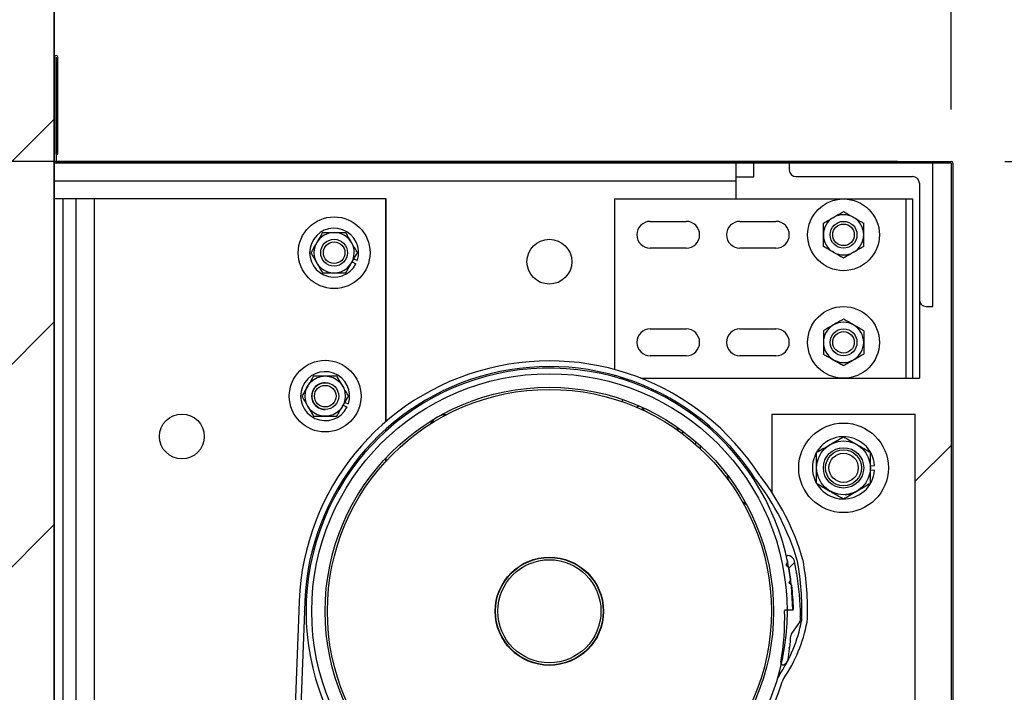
# Model space of a CAD drawing. Header units: inches. Extents: x 170 to 312, y 215 to 248.
# Tile 56 of 256: x 185.875 to 186.733, y 224.423 to 225.009. Entities that reach past the tile are written whole.
import ezdxf

# ---------------------------------------------------------------- set-up
doc = ezdxf.new("R2010")
doc.units = ezdxf.units.IN
doc.header["$LTSCALE"] = 0.25
doc.header["$MEASUREMENT"] = 0
doc.layers.add('ANNOTATIONS', color=1, linetype='Continuous')
doc.layers.add('STANDARD MOTOR RH', color=7, linetype='Continuous')
doc.styles.add('ARIAL', font='arial.ttf', dxfattribs={"height": 0.09375})
doc.dimstyles.new('STANDARD$0', dxfattribs={"dimtxt": 0.09375, "dimasz": 0.09375, "dimexe": 0.03125, "dimexo": 0.046875, "dimgap": 0.09, "dimtad": 0, "dimtih": 1, "dimtoh": 1, "dimdec": 4, "dimzin": 0, "dimdsep": 46, "dimtxsty": 'ARIAL', "dimcen": 0.09, "dimadec": 0, "dimazin": 0, "dimtfac": 1, "dimtdec": 4, "dimtofl": 0, "dimtmove": 0, "dimatfit": 1, "dimfxl": 1, "dimtolj": 1, "dimtzin": 0, "dimarcsym": 0})

# ---------------------------------------------------------------- blocks, each defined once
blk = doc.blocks.new('*D209')
at = {"layer": 'ANNOTATIONS', "color": 0, "lineweight": -2, "transparency": 16777216}
for p, q in [((186.73311, 224.88534), (187.13164, 224.88534)), ((187.10039, 224.79159), (187.10039, 224.63171)), ((187.10039, 224.19489), (187.10039, 224.35476)), ((186.73311, 224.10114), (187.13164, 224.10114))]:
    blk.add_line(p, q, dxfattribs=at)
at = {"layer": 'ANNOTATIONS', "color": 0, "transparency": 16777216}
for points in [[(187.08477, 224.79159), (187.11602, 224.79159), (187.10039, 224.88534)], [(187.08477, 224.19489), (187.11602, 224.19489), (187.10039, 224.10114)]]:
    blk.add_solid(points, dxfattribs=at)
at = {"layer": 'defpoints', "color": 0, "transparency": 16777216}
for p in [(186.68624, 224.88534), (186.68624, 224.10114), (187.10039, 224.10114)]:
    blk.add_point(p, dxfattribs=at)
at = {"layer": 'ANNOTATIONS', "color": 0, "transparency": 16777216, "insert": (187.10039, 224.49324), "char_height": 0.09375, "attachment_point": 5, "style": 'ARIAL'}
blk.add_mtext('\\A1;16 1/2"', dxfattribs=at)
blk = doc.blocks.new('*D214')
at = {"layer": 'ANNOTATIONS', "color": 0, "lineweight": -2, "transparency": 16777216}
for p, q in [((184.80397, 225.07136), (184.80397, 225.16511)), ((184.80397, 225.16511), (184.89772, 225.16511)), ((185.85971, 224.97761), (184.77272, 224.97761)), ((186.63936, 224.88534), (184.77272, 224.88534)), ((184.80397, 224.79159), (184.80397, 224.69784))]:
    blk.add_line(p, q, dxfattribs=at)
at = {"layer": 'ANNOTATIONS', "color": 0, "transparency": 16777216}
for points in [[(184.78835, 225.07136), (184.8196, 225.07136), (184.80397, 224.97761)], [(184.78835, 224.79159), (184.8196, 224.79159), (184.80397, 224.88534)]]:
    blk.add_solid(points, dxfattribs=at)
at = {"layer": 'defpoints', "color": 0, "transparency": 16777216}
for p in [(185.90659, 224.97761), (184.80397, 224.88534), (186.68624, 224.88534)]:
    blk.add_point(p, dxfattribs=at)
at = {"layer": 'ANNOTATIONS', "color": 0, "transparency": 16777216, "insert": (185.14641, 225.16511), "char_height": 0.09375, "attachment_point": 5, "style": 'ARIAL'}
blk.add_mtext('\\A1;1 1/2"', dxfattribs=at)
blk = doc.blocks.new('*D195')
at = {"layer": 'ANNOTATIONS', "color": 0, "lineweight": -2, "transparency": 16777216}
for p, q in [((185.90351, 225.02291), (185.90351, 225.58681)), ((186.68624, 224.93074), (186.68624, 225.58681)), ((185.99726, 225.55556), (186.00736, 225.55556)), ((186.59249, 225.55556), (186.57758, 225.55556))]:
    blk.add_line(p, q, dxfattribs=at)
at = {"layer": 'ANNOTATIONS', "color": 0, "transparency": 16777216}
for points in [[(185.99726, 225.57118), (185.99726, 225.53993), (185.90351, 225.55556)], [(186.59249, 225.57118), (186.59249, 225.53993), (186.68624, 225.55556)]]:
    blk.add_solid(points, dxfattribs=at)
at = {"layer": 'defpoints', "color": 0, "transparency": 16777216}
for p in [(186.68624, 225.55556), (185.90351, 224.97604), (186.68624, 224.88386)]:
    blk.add_point(p, dxfattribs=at)
at = {"layer": 'ANNOTATIONS', "color": 0, "transparency": 16777216, "insert": (186.29247, 225.55556), "char_height": 0.09375, "attachment_point": 5, "style": 'ARIAL'}
blk.add_mtext('\\A1;17 1/4"', dxfattribs=at)
blk = doc.blocks.new('*D196')
at = {"layer": 'ANNOTATIONS', "color": 0, "lineweight": -2, "transparency": 16777216}
for p, q in [((186.73459, 224.88534), (187.13164, 224.88534)), ((187.10039, 224.79159), (187.10039, 224.63171)), ((187.10039, 224.19489), (187.10039, 224.35476)), ((186.73311, 224.10114), (187.13164, 224.10114))]:
    blk.add_line(p, q, dxfattribs=at)
at = {"layer": 'ANNOTATIONS', "color": 0, "transparency": 16777216}
for points in [[(187.08477, 224.79159), (187.11602, 224.79159), (187.10039, 224.88534)], [(187.08477, 224.19489), (187.11602, 224.19489), (187.10039, 224.10114)]]:
    blk.add_solid(points, dxfattribs=at)
at = {"layer": 'defpoints', "color": 0, "transparency": 16777216}
for p in [(186.68771, 224.88534), (186.68624, 224.10114), (187.10039, 224.10114)]:
    blk.add_point(p, dxfattribs=at)
at = {"layer": 'ANNOTATIONS', "color": 0, "transparency": 16777216, "insert": (187.10039, 224.49324), "char_height": 0.09375, "attachment_point": 5, "style": 'ARIAL'}
blk.add_mtext('\\A1;16 1/2"', dxfattribs=at)
blk = doc.blocks.new('*D198')
at = {"layer": 'ANNOTATIONS', "color": 0, "lineweight": -2, "transparency": 16777216}
for p, q in [((186.73311, 224.88534), (187.56772, 224.88534)), ((187.53647, 224.79159), (187.53647, 224.2887)), ((187.53647, 223.50886), (187.53647, 224.01175)), ((185.95186, 223.41511), (187.56772, 223.41511))]:
    blk.add_line(p, q, dxfattribs=at)
at = {"layer": 'ANNOTATIONS', "color": 0, "transparency": 16777216}
for points in [[(187.52085, 224.79159), (187.5521, 224.79159), (187.53647, 224.88534)], [(187.52085, 223.50886), (187.5521, 223.50886), (187.53647, 223.41511)]]:
    blk.add_solid(points, dxfattribs=at)
at = {"layer": 'defpoints', "color": 0, "transparency": 16777216}
for p in [(186.68624, 224.88534), (187.53647, 224.88534), (185.90499, 223.41511)]:
    blk.add_point(p, dxfattribs=at)
at = {"layer": 'ANNOTATIONS', "color": 0, "transparency": 16777216, "insert": (187.53647, 224.15023), "char_height": 0.09375, "attachment_point": 5, "style": 'ARIAL'}
blk.add_mtext('\\A1;27 1/2"', dxfattribs=at)

msp = doc.modelspace()

# ---------------------------------------------------------------- hatches: boundary and pattern name
at = {"layer": 'STANDARD MOTOR RH'}
h = msp.add_hatch(dxfattribs=at)
h.set_pattern_fill('ANSI31', color=256, style=0)
h.set_pattern_definition([(45, (0.60156, -31.62213), (-0.08838835, 0.08838835), [])])
edge = h.paths.add_edge_path()
edge.add_line((185.38936, 226.02602), (185.38936, 223.41511))
edge.add_line((185.38936, 223.41511), (185.90499, 223.41511))
edge.add_line((185.90499, 226.02602), (185.90499, 223.41511))
edge = h.paths.add_edge_path()
edge.add_line((185.34297, 226.02602), (185.63008, 226.02602))
edge.add_line((185.63008, 226.02602), (185.63008, 225.95732))
edge.add_line((185.63008, 225.95732), (185.66849, 226.09068))
edge.add_line((185.66849, 226.09068), (185.66849, 226.02602))
edge.add_line((185.66849, 226.02602), (185.96368, 226.02602))
h = msp.add_hatch(dxfattribs=at)
h.set_pattern_fill('ANSI38', color=256, style=0)
h.set_pattern_definition([(45, (184.05492, 206.48444), (-0.08838835, 0.08838835), []), (135, (184.05492, 206.48444), (-0.26516504, 0.08838835), [0.3125, -0.1875])])
edge = h.paths.add_edge_path(flags=0)
edge.add_arc((186.32252, 224.48773), 0.21875, -10.27123, 1.55849, ccw=False)
edge.add_arc((186.53969, 224.44838), 0.00195, 169.73019, 290.16651)
edge.add_arc((186.53834, 224.45204), 0.00586, 290.16786, 350.61117)
edge.add_arc((186.32252, 224.48773), 0.22461, 350.61117, 353.06275)
edge.add_line((186.54549, 224.4606), (186.54494, 224.46129))
edge.add_line((186.54494, 224.46129), (186.54563, 224.46184))
edge.add_arc((186.32252, 224.48773), 0.22461, 353.38092, 355.94315)
edge.add_arc((186.55047, 224.47156), 0.00391, 144.58538, 175.94315, ccw=False)
edge.add_line((186.54728, 224.47383), (186.55421, 224.48357))
edge.add_arc((186.55103, 224.48584), 0.00391, 324.58538, 359.52528)
edge.add_arc((186.32252, 224.48773), 0.23242, 359.52528, 360.0672)
edge.add_line((186.55494, 224.488), (186.55432, 224.48863))
edge.add_line((186.55432, 224.48863), (186.55494, 224.48925))
edge.add_arc((186.32252, 224.48773), 0.23242, 0.37559, 9.56785)
edge.add_line((186.55171, 224.52636), (186.55099, 224.52687))
edge.add_line((186.55099, 224.52687), (186.5515, 224.52759))
edge.add_arc((186.32252, 224.48773), 0.23242, 9.87553, 12.26845)
edge.add_arc((186.54391, 224.53587), 0.00586, 12.26845, 91.33603)
edge.add_arc((186.5438, 224.54075), 0.000977, 91.33603, 193.47583)
edge.add_arc((186.32252, 224.48773), 0.22656, 12.34494, 13.47583, ccw=False)
edge.add_arc((186.54324, 224.53603), 0.000625, -33.27759, 12.34494, ccw=False)
edge.add_line((186.54376, 224.53569), (186.54254, 224.53383))
edge.add_arc((186.54306, 224.53349), 0.000625, 146.72241, 236.72182)
edge.add_line((186.54272, 224.53296), (186.54458, 224.53174))
edge.add_arc((186.54423, 224.53122), 0.000625, 11.09851, 56.72182, ccw=False)
edge.add_arc((186.32252, 224.48773), 0.22656, 8.34495, 11.09851, ccw=False)
edge.add_arc((186.54607, 224.52052), 0.000625, -37.27826, 8.34495, ccw=False)
edge.add_line((186.54657, 224.52014), (186.54522, 224.51837))
edge.add_arc((186.54571, 224.51799), 0.000625, 142.72174, 232.72211)
edge.add_line((186.54534, 224.51749), (186.54711, 224.51615))
edge.add_arc((186.54673, 224.51565), 0.000625, 7.09848, 52.72211, ccw=False)
edge.add_arc((186.32252, 224.48773), 0.22656, 1.88019, 7.09848, ccw=False)
edge.add_arc((186.54834, 224.49514), 0.000625, -88.27838, 1.88019, ccw=False)
edge.add_line((186.54836, 224.49452), (186.5418, 224.49432))
edge.add_arc((186.54182, 224.49369), 0.000625, 91.72162, 181.55849)

# ---------------------------------------------------------------- linework, layer by layer
for p, q in [((185.90499, 220.41511), (185.90499, 226.02602)), ((185.90499, 226.02602), (185.90499, 223.41511)), ((185.90646, 224.97601), (185.90646, 224.88534)), ((185.90671, 224.89168), (185.90671, 224.97601)), ((185.90818, 224.89168), (185.90818, 224.97601)), ((185.90671, 224.89168), (185.90818, 224.89168)), ((186.68624, 224.88386), (185.90499, 224.88386)), ((185.90646, 224.88534), (186.68624, 224.88534)), ((186.49874, 224.88386), (186.49874, 224.85261)), ((186.51436, 224.87183), (186.51436, 224.88386)), ((186.54524, 224.88386), (186.54524, 224.878)), ((186.67024, 224.75886), (186.67024, 224.88386)), ((186.68624, 224.88386), (186.68624, 224.10261)), ((186.68771, 224.88386), (186.68771, 224.10261)), ((186.49874, 224.87183), (186.51436, 224.87183)), ((186.5511, 224.87214), (186.65266, 224.87214)), ((186.49874, 224.86824), (185.90499, 224.86824)), ((186.65852, 224.86628), (186.65852, 224.69636)), ((186.19399, 224.85261), (185.90499, 224.85261)), ((185.91243, 224.85261), (185.91243, 223.98124)), ((185.92414, 224.10261), (185.92414, 224.85261)), ((185.93977, 224.85261), (185.93977, 224.10261)), ((186.19367, 224.65843), (186.19367, 224.85261)), ((186.19399, 224.6587), (186.19399, 224.85261)), ((186.3929, 224.85261), (186.3929, 224.70396)), ((186.3929, 224.85261), (186.65266, 224.85261)), ((186.6468, 224.85261), (186.6468, 224.69636)), ((186.65266, 224.85261), (186.65266, 224.69636)), ((186.42415, 224.83308), (186.4554, 224.83308)), ((186.50227, 224.83308), (186.53352, 224.83308)), ((186.4554, 224.80964), (186.42415, 224.80964)), ((186.53352, 224.80964), (186.50227, 224.80964)), ((186.16442, 224.79777), (186.16776, 224.79607)), ((186.16582, 224.8002), (186.16904, 224.79916)), ((186.66438, 224.75886), (186.67024, 224.75886)), ((186.42415, 224.73933), (186.4554, 224.73933)), ((186.50227, 224.73933), (186.53352, 224.73933)), ((186.4554, 224.71589), (186.42415, 224.71589)), ((186.53352, 224.71589), (186.50227, 224.71589)), ((186.3929, 224.69885), (186.3929, 224.69748)), ((186.39677, 224.69636), (186.40127, 224.69636)), ((186.39876, 224.69715), (186.39876, 224.69636)), ((186.41594, 224.69636), (186.65852, 224.69636)), ((186.42392, 224.6862), (186.42716, 224.68617)), ((186.1566, 224.67277), (186.15995, 224.67106)), ((186.15801, 224.6752), (186.16123, 224.67416)), ((186.39893, 224.67615), (186.40065, 224.67762)), ((186.4122, 224.67105), (186.41453, 224.67217)), ((186.41614, 224.66905), (186.41802, 224.67013)), ((186.45786, 224.66844), (186.45951, 224.66565)), ((186.46341, 224.66445), (186.46079, 224.66473)), ((186.52999, 224.66511), (186.65499, 224.66511)), ((186.52999, 224.66511), (186.52999, 224.59695)), ((186.65499, 224.32136), (186.65499, 224.66511)), ((186.46749, 224.66135), (186.46749, 224.65966)), ((186.19367, 224.65008), (186.19367, 224.65187)), ((186.19399, 224.65036), (186.19399, 224.65215)), ((186.44854, 224.65021), (186.44854, 224.65274)), ((186.45205, 224.65051), (186.45225, 224.64793)), ((186.46749, 224.63788), (186.46749, 224.63523)), ((186.68624, 224.63777), (186.65499, 224.60652)), ((186.19367, 224.62387), (186.19367, 224.62674)), ((186.19399, 224.62421), (186.19399, 224.62707)), ((186.61592, 224.62008), (186.61956, 224.62037)), ((186.61592, 224.61639), (186.61956, 224.61611)), ((186.54254, 224.53383), (186.54376, 224.53569)), ((186.54458, 224.53174), (186.54272, 224.53296)), ((186.5515, 224.52759), (186.55099, 224.52687)), ((186.55099, 224.52687), (186.55171, 224.52636)), ((186.54522, 224.51837), (186.54657, 224.52014)), ((186.54711, 224.51615), (186.54534, 224.51749)), ((186.55225, 224.523), (186.55225, 224.523)), ((186.11803, 224.49333), (186.08083, 223.57286)), ((186.12295, 224.49314), (186.08575, 223.57286)), ((186.5418, 224.49432), (186.54836, 224.49452)), ((186.54327, 224.49448), (186.54819, 224.49451)), ((186.55421, 224.48357), (186.54728, 224.47383)), ((186.55494, 224.48925), (186.55432, 224.48863)), ((186.55432, 224.48863), (186.55494, 224.488)), ((186.54564, 224.46184), (186.54494, 224.46129)), ((186.54494, 224.46129), (186.54549, 224.4606)), ((186.54505, 224.45722), (186.54505, 224.45722))]:
    msp.add_line(p, q, dxfattribs=at)
at = {"layer": 'STANDARD MOTOR RH', "flags": 128}
for points in [[(186.41672, 224.66905), (186.41904, 224.6698), (186.41949, 224.66992)], [(186.44825, 224.65085), (186.44774, 224.65323), (186.44762, 224.65368)], [(186.46371, 224.64121), (186.46362, 224.64065), (186.4633, 224.63899)], [(186.49257, 224.60703), (186.49255, 224.60709), (186.49146, 224.61178)], [(186.50822, 224.5858), (186.50533, 224.58794), (186.50435, 224.58876)]]:
    msp.add_lwpolyline(points, dxfattribs=at)
at = {"layer": 'STANDARD MOTOR RH'}
for centre, radius in [((186.59249, 224.82136), 0.03125), ((186.14874, 224.80574), 0.03125), ((186.59249, 224.82136), 0.01172), ((186.59249, 224.82136), 0.00939), ((186.14874, 224.80574), 0.01172), ((186.14874, 224.80574), 0.00939), ((186.33624, 224.79793), 0.01953), ((186.59249, 224.72761), 0.03125), ((186.59249, 224.72761), 0.01172), ((186.59249, 224.72761), 0.00939), ((186.14092, 224.68074), 0.03125), ((186.14092, 224.68074), 0.01756), ((186.33624, 224.49324), 0.20703), ((186.14099, 224.68074), 0.01172), ((186.14099, 224.68074), 0.00939), ((186.33624, 224.49324), 0.19531), ((186.33624, 224.49324), 0.19336), ((186.01612, 224.64558), 0.01953), ((186.59249, 224.61824), 0.03906), ((186.59249, 224.61824), 0.02344), ((186.59249, 224.61824), 0.01758), ((186.59249, 224.61824), 0.01563), ((186.59249, 224.61824), 0.01276), ((186.33624, 224.49324), 0.04719), ((186.33624, 224.49324), 0.04688), ((186.33624, 224.49324), 0.04492)]:
    msp.add_circle(centre, radius, dxfattribs=at)
for centre, radius, start, end in [((185.90659, 224.97601), 0.0016, 0, 180), ((185.90659, 224.97601), 0.000123, 0, 180), ((185.90646, 224.88534), 0.00148, 180, 270), ((186.5511, 224.878), 0.00586, 180, 270), ((186.68624, 224.88386), 0.00148, 0, 90), ((186.65266, 224.86628), 0.00586, 0, 90), ((186.59249, 224.82136), 0.01756, 120, 239.99999), ((186.59249, 224.82136), 0.01756, 60, 120), ((186.59249, 224.82136), 0.01756, 300, 60.00001), ((186.14874, 224.80574), 0.02134, 342.05172, 333.05172), ((186.42415, 224.82136), 0.01172, 90, 270), ((186.4554, 224.82136), 0.01172, 270, 90), ((186.50227, 224.82136), 0.01172, 90, 270), ((186.53352, 224.82136), 0.01172, 270, 90), ((186.14874, 224.80574), 0.01756, 30, 150.00001), ((186.14874, 224.80574), 0.01756, 150, 30), ((186.59249, 224.82136), 0.01756, 240, 300), ((186.66438, 224.76472), 0.00586, 180, 270), ((186.59249, 224.72761), 0.01756, 120, 239.99999), ((186.59249, 224.72761), 0.01756, 60, 120), ((186.59249, 224.72761), 0.01756, 300, 60.00001), ((186.42415, 224.72761), 0.01172, 90, 270), ((186.4554, 224.72761), 0.01172, 270, 90), ((186.50227, 224.72761), 0.01172, 90, 270), ((186.53352, 224.72761), 0.01172, 270, 90), ((186.33624, 224.49324), 0.2182, 32.79648, 179.97526), ((186.33624, 224.49324), 0.21328, 32.79648, 179.97526), ((186.59249, 224.72761), 0.01756, 240, 300), ((186.14092, 224.68074), 0.02134, 342.05172, 333.05172), ((186.33624, 224.49324), 0.21195, 0.34441, 343.1474), ((186.14092, 224.68074), 0.01172, 90, 270.14014), ((186.24737, 224.64716), 0.01758, 91.46319, 148.53681), ((186.59249, 224.61824), 0.02716, 4.4994, 355.50026), ((186.52843, 224.61708), 0.01536, 212.79648, 217.73461), ((186.34766, 224.47719), 0.21322, 16.44603, 37.73461), ((186.52843, 224.61708), 0.01044, 212.79648, 217.73461), ((186.34766, 224.47719), 0.21814, 16.44603, 37.73461), ((186.59249, 224.61824), 0.02344, 273.34701, 300), ((186.5438, 224.54075), 0.000977, 91.33603, 193.47583), ((186.32252, 224.48773), 0.22656, 12.34494, 13.47583), ((186.54324, 224.53603), 0.000625, 326.72241, 12.34494), ((186.54391, 224.53587), 0.00586, 12.26845, 91.33603), ((186.32252, 224.48773), 0.23242, 9.87553, 12.26845), ((186.54215, 224.5346), 0.01044, 10.44437, 16.44603), ((186.32492, 224.49456), 0.23132, 357.95753, 10.44437), ((186.54215, 224.5346), 0.01536, 10.44437, 16.44603), ((186.32492, 224.49456), 0.23624, 357.95753, 10.44437), ((186.54306, 224.53349), 0.000625, 146.72241, 236.72182), ((186.54423, 224.53122), 0.000625, 11.09851, 56.72182), ((186.32252, 224.48773), 0.22656, 8.34495, 11.09851), ((186.32252, 224.48773), 0.23242, 0.37559, 9.56785), ((186.54571, 224.51799), 0.000625, 142.72174, 232.72211), ((186.54607, 224.52052), 0.000625, 322.72174, 8.34495), ((186.54673, 224.51565), 0.000625, 7.09848, 52.72211), ((186.32252, 224.48773), 0.22656, 1.88019, 7.09848), ((186.1076, 224.49334), 0.01044, 359.27614, 359.97526), ((186.1076, 224.49334), 0.01536, 359.27614, 359.97526), ((186.32252, 224.48773), 0.21875, 349.72877, 1.55849), ((186.54182, 224.49369), 0.000625, 91.72162, 181.55849), ((186.54834, 224.49514), 0.000625, 271.72162, 1.88019), ((186.43053, 224.5088), 0.12768, 325.9743, 349.12583), ((186.43053, 224.5088), 0.1326, 325.9743, 349.12583), ((186.55103, 224.48584), 0.00391, 324.58538, 359.52528), ((186.32252, 224.48773), 0.23242, 359.52528, 0.0672), ((186.54567, 224.48669), 0.01044, 349.12583, 357.95753), ((186.54567, 224.48669), 0.01536, 349.12583, 357.95753), ((186.32252, 224.48773), 0.22461, 353.38092, 355.94315), ((186.55047, 224.47156), 0.00391, 144.58538, 175.94315), ((186.32252, 224.48773), 0.22461, 350.61117, 353.06275), ((186.53834, 224.45204), 0.00586, 290.16786, 350.61117), ((186.53969, 224.44838), 0.00195, 169.73019, 290.16651), ((186.54908, 224.42876), 0.01536, 145.9743, 163.1474), ((186.54908, 224.42876), 0.01044, 145.9743, 163.1474)]:
    msp.add_arc(centre, radius, start, end, dxfattribs=at)
for points, knots in [([(186.57492, 224.8315), (186.57629, 224.83229), (186.57907, 224.83389), (186.5821, 224.83565), (186.58366, 224.83655), (186.58371, 224.83657)], [0, 0, 0, 0, 0.483959, 0.985632, 1, 1, 1, 1]), ([(186.58371, 224.83657), (186.58493, 224.83728), (186.58743, 224.83872), (186.59034, 224.8404), (186.592, 224.84136), (186.59249, 224.84164)], [0, 0, 0, 0, 0.405747, 0.826139, 1, 1, 1, 1]), ([(186.59249, 224.84164), (186.59385, 224.84085), (186.59663, 224.83925), (186.59967, 224.8375), (186.60122, 224.8366), (186.60127, 224.83657)], [0, 0, 0, 0, 0.484053, 0.985632, 1, 1, 1, 1]), ([(186.60127, 224.83657), (186.6025, 224.83586), (186.605, 224.83442), (186.60791, 224.83274), (186.60956, 224.83178), (186.61005, 224.8315)], [0, 0, 0, 0, 0.40572, 0.826139, 1, 1, 1, 1]), ([(186.57492, 224.82136), (186.57492, 224.82159), (186.57492, 224.82442), (186.57492, 224.8279), (186.57492, 224.8309), (186.57492, 224.8315)], [0, 0, 0, 0, 0.065993, 0.812917, 1, 1, 1, 1]), ([(186.61005, 224.82136), (186.61005, 224.82159), (186.61005, 224.82442), (186.61005, 224.8279), (186.61005, 224.8309), (186.61005, 224.8315)], [0, 0, 0, 0, 0.065993, 0.812917, 1, 1, 1, 1]), ([(186.1386, 224.8233), (186.13781, 224.82194), (186.13621, 224.81916), (186.13445, 224.81612), (186.13355, 224.81456), (186.13353, 224.81452)], [0, 0, 0, 0, 0.4840327, 0.9856318, 1, 1, 1, 1]), ([(186.1386, 224.8233), (186.13946, 224.8233), (186.14268, 224.8233), (186.14617, 224.8233), (186.14874, 224.8233)], [0, 0, 0, 0, 0.266112, 1, 1, 1, 1]), ([(186.14874, 224.8233), (186.14897, 224.8233), (186.1518, 224.8233), (186.15527, 224.8233), (186.15828, 224.8233), (186.15888, 224.8233)], [0, 0, 0, 0, 0.066046, 0.812822, 1, 1, 1, 1]), ([(186.16395, 224.81452), (186.16324, 224.81575), (186.1618, 224.81825), (186.16011, 224.82116), (186.15916, 224.82281), (186.15888, 224.8233)], [0, 0, 0, 0, 0.405748, 0.82612, 1, 1, 1, 1]), ([(186.57492, 224.81122), (186.57492, 224.81208), (186.57492, 224.8153), (186.57492, 224.8188), (186.57492, 224.82136)], [0, 0, 0, 0, 0.266165, 1, 1, 1, 1]), ([(186.61005, 224.81122), (186.61005, 224.81208), (186.61005, 224.8153), (186.61005, 224.8188), (186.61005, 224.82136)], [0, 0, 0, 0, 0.266165, 1, 1, 1, 1]), ([(186.13353, 224.81452), (186.13282, 224.81329), (186.13138, 224.81079), (186.1297, 224.80788), (186.12874, 224.80622), (186.12846, 224.80574)], [0, 0, 0, 0, 0.405748, 0.826113, 1, 1, 1, 1]), ([(186.16902, 224.80574), (186.16823, 224.8071), (186.16663, 224.80988), (186.16487, 224.81292), (186.16397, 224.81448), (186.16395, 224.81452)], [0, 0, 0, 0, 0.4840327, 0.9856318, 1, 1, 1, 1]), ([(186.58371, 224.80615), (186.58248, 224.80686), (186.57998, 224.8083), (186.57707, 224.80998), (186.57541, 224.81094), (186.57492, 224.81122)], [0, 0, 0, 0, 0.40572, 0.826139, 1, 1, 1, 1]), ([(186.61005, 224.81122), (186.60869, 224.81044), (186.60591, 224.80883), (186.60287, 224.80708), (186.60131, 224.80618), (186.60127, 224.80615)], [0, 0, 0, 0, 0.483959, 0.985632, 1, 1, 1, 1]), ([(186.12846, 224.80574), (186.12925, 224.80437), (186.13085, 224.80159), (186.1326, 224.79856), (186.1335, 224.797), (186.13353, 224.79696)], [0, 0, 0, 0, 0.483955, 0.985633, 1, 1, 1, 1]), ([(186.16395, 224.79696), (186.16466, 224.79818), (186.1661, 224.80068), (186.16778, 224.80359), (186.16874, 224.80525), (186.16902, 224.80574)], [0, 0, 0, 0, 0.405675, 0.826075, 1, 1, 1, 1]), ([(186.59249, 224.80108), (186.59112, 224.80187), (186.58834, 224.80347), (186.58531, 224.80523), (186.58375, 224.80613), (186.58371, 224.80615)], [0, 0, 0, 0, 0.483959, 0.985632, 1, 1, 1, 1]), ([(186.60127, 224.80615), (186.60004, 224.80544), (186.59754, 224.804), (186.59463, 224.80232), (186.59297, 224.80136), (186.59249, 224.80108)], [0, 0, 0, 0, 0.405747, 0.826139, 1, 1, 1, 1]), ([(186.13353, 224.79696), (186.13424, 224.79573), (186.13568, 224.79323), (186.13736, 224.79032), (186.13832, 224.78866), (186.1386, 224.78818)], [0, 0, 0, 0, 0.405701, 0.826067, 1, 1, 1, 1]), ([(186.15888, 224.78818), (186.15966, 224.78954), (186.16127, 224.79232), (186.16302, 224.79535), (186.16392, 224.79691), (186.16395, 224.79696)], [0, 0, 0, 0, 0.483978, 0.985632, 1, 1, 1, 1]), ([(186.1386, 224.78818), (186.13946, 224.78818), (186.14268, 224.78818), (186.14617, 224.78818), (186.14874, 224.78818)], [0, 0, 0, 0, 0.266112, 1, 1, 1, 1]), ([(186.14874, 224.78818), (186.14897, 224.78818), (186.1518, 224.78818), (186.15527, 224.78818), (186.15828, 224.78818), (186.15888, 224.78818)], [0, 0, 0, 0, 0.066046, 0.812822, 1, 1, 1, 1]), ([(186.58371, 224.74282), (186.58248, 224.74211), (186.57998, 224.74067), (186.57707, 224.73899), (186.57541, 224.73803), (186.57492, 224.73775)], [0, 0, 0, 0, 0.40572, 0.826139, 1, 1, 1, 1]), ([(186.59249, 224.74789), (186.59112, 224.7471), (186.58834, 224.7455), (186.58531, 224.74375), (186.58375, 224.74285), (186.58371, 224.74282)], [0, 0, 0, 0, 0.483959, 0.985632, 1, 1, 1, 1]), ([(186.60127, 224.74282), (186.60004, 224.74353), (186.59754, 224.74497), (186.59463, 224.74665), (186.59297, 224.74761), (186.59249, 224.74789)], [0, 0, 0, 0, 0.405747, 0.826139, 1, 1, 1, 1]), ([(186.61005, 224.73775), (186.60869, 224.73854), (186.60591, 224.74014), (186.60287, 224.7419), (186.60131, 224.7428), (186.60127, 224.74282)], [0, 0, 0, 0, 0.483959, 0.985632, 1, 1, 1, 1]), ([(186.57492, 224.73775), (186.57492, 224.73689), (186.57492, 224.73367), (186.57492, 224.73018), (186.57492, 224.72761)], [0, 0, 0, 0, 0.266165, 1, 1, 1, 1]), ([(186.61005, 224.73775), (186.61005, 224.73689), (186.61005, 224.73367), (186.61005, 224.73018), (186.61005, 224.72761)], [0, 0, 0, 0, 0.266165, 1, 1, 1, 1]), ([(186.57492, 224.72761), (186.57492, 224.72738), (186.57492, 224.72455), (186.57492, 224.72108), (186.57492, 224.71807), (186.57492, 224.71747)], [0, 0, 0, 0, 0.065993, 0.812917, 1, 1, 1, 1]), ([(186.61005, 224.72761), (186.61005, 224.72738), (186.61005, 224.72455), (186.61005, 224.72108), (186.61005, 224.71807), (186.61005, 224.71747)], [0, 0, 0, 0, 0.065993, 0.812917, 1, 1, 1, 1]), ([(186.57492, 224.71747), (186.57629, 224.71669), (186.57907, 224.71508), (186.5821, 224.71333), (186.58366, 224.71243), (186.58371, 224.7124)], [0, 0, 0, 0, 0.483959, 0.985632, 1, 1, 1, 1]), ([(186.60127, 224.7124), (186.6025, 224.71311), (186.605, 224.71455), (186.60791, 224.71624), (186.60956, 224.71719), (186.61005, 224.71747)], [0, 0, 0, 0, 0.40572, 0.826139, 1, 1, 1, 1]), ([(186.58371, 224.7124), (186.58493, 224.71169), (186.58743, 224.71025), (186.59034, 224.70857), (186.592, 224.70761), (186.59249, 224.70733)], [0, 0, 0, 0, 0.405747, 0.826139, 1, 1, 1, 1]), ([(186.59249, 224.70733), (186.59385, 224.70812), (186.59663, 224.70972), (186.59967, 224.71148), (186.60122, 224.71238), (186.60127, 224.7124)], [0, 0, 0, 0, 0.484053, 0.985632, 1, 1, 1, 1]), ([(186.13078, 224.6983), (186.13, 224.69694), (186.12839, 224.69416), (186.12665, 224.69112), (186.12574, 224.68956), (186.12571, 224.68952)], [0, 0, 0, 0, 0.483978, 0.985575, 1, 1, 1, 1]), ([(186.13078, 224.6983), (186.13164, 224.6983), (186.13487, 224.6983), (186.13836, 224.6983), (186.14092, 224.6983)], [0, 0, 0, 0, 0.266219, 1, 1, 1, 1]), ([(186.14092, 224.6983), (186.14115, 224.6983), (186.14399, 224.6983), (186.14746, 224.6983), (186.15046, 224.6983), (186.15106, 224.6983)], [0, 0, 0, 0, 0.066046, 0.812928, 1, 1, 1, 1]), ([(186.15613, 224.68952), (186.15543, 224.69075), (186.15398, 224.69325), (186.1523, 224.69616), (186.15134, 224.69781), (186.15106, 224.6983)], [0, 0, 0, 0, 0.405748, 0.826113, 1, 1, 1, 1]), ([(186.12571, 224.68952), (186.12501, 224.68829), (186.12356, 224.68579), (186.12188, 224.68288), (186.12093, 224.68122), (186.12064, 224.68074)], [0, 0, 0, 0, 0.405694, 0.826067, 1, 1, 1, 1]), ([(186.1612, 224.68074), (186.16042, 224.6821), (186.15881, 224.68488), (186.15706, 224.68792), (186.15616, 224.68948), (186.15613, 224.68952)], [0, 0, 0, 0, 0.483978, 0.985632, 1, 1, 1, 1]), ([(186.12064, 224.68074), (186.12143, 224.67937), (186.12304, 224.6766), (186.12479, 224.67356), (186.12569, 224.672), (186.12571, 224.67196)], [0, 0, 0, 0, 0.4840327, 0.9856318, 1, 1, 1, 1]), ([(186.15613, 224.67196), (186.15684, 224.67318), (186.15829, 224.67568), (186.15997, 224.67859), (186.16092, 224.68025), (186.1612, 224.68074)], [0, 0, 0, 0, 0.405748, 0.82612, 1, 1, 1, 1]), ([(186.12571, 224.67196), (186.12642, 224.67073), (186.12787, 224.66823), (186.12955, 224.66532), (186.1305, 224.66366), (186.13078, 224.66318)], [0, 0, 0, 0, 0.4057471, 0.8261649, 1, 1, 1, 1]), ([(186.15106, 224.66318), (186.15185, 224.66454), (186.15346, 224.66732), (186.15521, 224.67035), (186.15611, 224.67191), (186.15613, 224.67196)], [0, 0, 0, 0, 0.4840327, 0.9856318, 1, 1, 1, 1]), ([(186.13078, 224.66318), (186.13164, 224.66318), (186.13487, 224.66318), (186.13836, 224.66318), (186.14092, 224.66318)], [0, 0, 0, 0, 0.266219, 1, 1, 1, 1]), ([(186.14092, 224.66318), (186.14115, 224.66318), (186.14399, 224.66318), (186.14746, 224.66318), (186.15046, 224.66318), (186.15106, 224.66318)], [0, 0, 0, 0, 0.066046, 0.812928, 1, 1, 1, 1]), ([(186.56905, 224.63177), (186.57087, 224.63282), (186.57458, 224.63496), (186.57864, 224.6373), (186.58071, 224.6385), (186.58077, 224.63854)], [0, 0, 0, 0, 0.4843425, 0.9863147, 1, 1, 1, 1]), ([(186.58077, 224.63854), (186.58241, 224.63948), (186.58575, 224.64141), (186.58963, 224.64365), (186.59184, 224.64493), (186.59249, 224.6453)], [0, 0, 0, 0, 0.406324, 0.827252, 1, 1, 1, 1]), ([(186.59249, 224.6453), (186.59431, 224.64425), (186.59802, 224.64211), (186.60207, 224.63977), (186.60415, 224.63857), (186.60421, 224.63854)], [0, 0, 0, 0, 0.4843425, 0.9863147, 1, 1, 1, 1]), ([(186.60421, 224.63854), (186.60585, 224.63759), (186.60919, 224.63566), (186.61307, 224.63342), (186.61528, 224.63214), (186.61592, 224.63177)], [0, 0, 0, 0, 0.406295, 0.827264, 1, 1, 1, 1]), ([(186.56905, 224.61824), (186.56905, 224.61855), (186.56905, 224.62058), (186.56905, 224.62436), (186.56905, 224.62854), (186.56905, 224.63097), (186.56905, 224.63177)], [0, 0, 0, 0, 0.066506, 0.435266, 0.81456, 1, 1, 1, 1]), ([(186.61592, 224.61824), (186.61592, 224.61855), (186.61592, 224.62058), (186.61592, 224.62436), (186.61592, 224.62854), (186.61592, 224.63097), (186.61592, 224.63177)], [0, 0, 0, 0, 0.066506, 0.435266, 0.81456, 1, 1, 1, 1]), ([(186.56905, 224.60471), (186.56905, 224.60585), (186.56905, 224.60856), (186.56905, 224.61308), (186.56905, 224.6165), (186.56905, 224.61824)], [0, 0, 0, 0, 0.2654548, 0.6280536, 1, 1, 1, 1]), ([(186.61592, 224.60471), (186.61592, 224.60585), (186.61592, 224.60856), (186.61592, 224.61308), (186.61592, 224.6165), (186.61592, 224.61824)], [0, 0, 0, 0, 0.2654548, 0.6280536, 1, 1, 1, 1]), ([(186.56905, 224.60471), (186.57087, 224.60365), (186.57458, 224.60151), (186.57864, 224.59917), (186.58071, 224.59797), (186.58077, 224.59794)], [0, 0, 0, 0, 0.4843425, 0.9863147, 1, 1, 1, 1]), ([(186.61592, 224.60471), (186.6141, 224.60365), (186.61039, 224.60151), (186.60634, 224.59917), (186.60426, 224.59797), (186.60421, 224.59794)], [0, 0, 0, 0, 0.4843425, 0.9863147, 1, 1, 1, 1]), ([(186.58077, 224.59794), (186.58241, 224.59699), (186.58575, 224.59506), (186.58963, 224.59282), (186.59184, 224.59155), (186.59249, 224.59117)], [0, 0, 0, 0, 0.406324, 0.827252, 1, 1, 1, 1]), ([(186.59249, 224.59117), (186.59431, 224.59223), (186.59802, 224.59437), (186.60207, 224.59671), (186.60415, 224.59791), (186.60421, 224.59794)], [0, 0, 0, 0, 0.4843425, 0.9863147, 1, 1, 1, 1])]:
    msp.add_open_spline(points, degree=3, knots=knots, dxfattribs=at)

# ---------------------------------------------------------------- dimensions: what is measured, and where the dimension line sits
at = {"layer": 'ANNOTATIONS'}
dim = msp.add_linear_dim(base=(186.68624, 225.55556), p1=(185.90351, 224.97604), p2=(186.68624, 224.88386), text='17 1/4"', dimstyle='STANDARD$0', dxfattribs=at)
dim.commit()
dim.dimension.update_dxf_attribs({"geometry": '*D195', "text_midpoint": (186.29247, 225.55556), "dimtype": 160})
for base, p1, p2, text, picture, middle in [((184.80397, 224.88534), (185.90659, 224.97761), (186.68624, 224.88534), '1 1/2"', '*D214', (185.14641, 225.16511)), ((187.53647, 224.88534), (185.90499, 223.41511), (186.68624, 224.88534), '27 1/2"', '*D198', (187.53647, 224.15023)), ((187.10039, 224.10114), (186.68624, 224.88534), (186.68624, 224.10114), '16 1/2"', '*D209', (187.10039, 224.49324)), ((187.10039, 224.10114), (186.68771, 224.88534), (186.68624, 224.10114), '16 1/2"', '*D196', (187.10039, 224.49324))]:
    dim = msp.add_linear_dim(base=base, p1=p1, p2=p2, angle=90, text=text, dimstyle='STANDARD$0', dxfattribs=at)
    dim.commit()
    dim.dimension.update_dxf_attribs({"geometry": picture, "text_midpoint": middle, "dimtype": 160})

doc.saveas('drawing.dxf')
